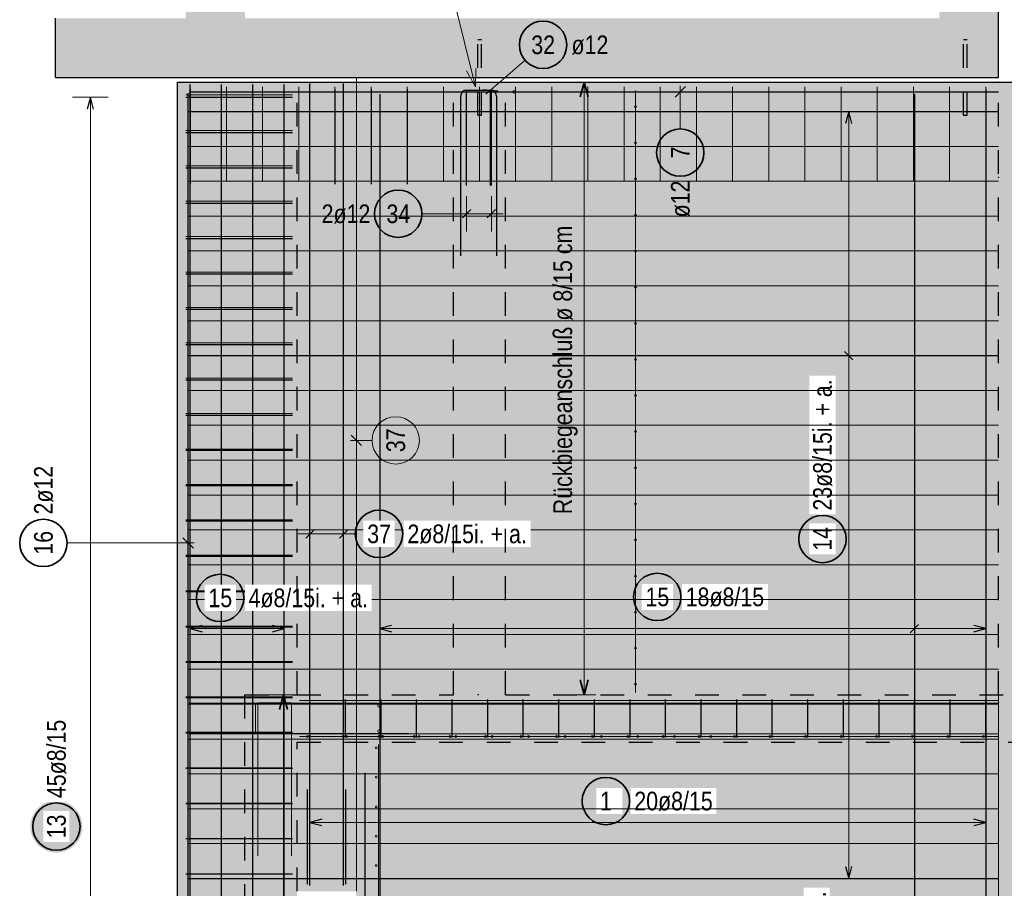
# Model space of a CAD drawing. Header units: millimetres. Extents: x -10.2 to 30.7, y 0 to 21.
# Tile 32 of 40: x 9.1 to 13.2, y 15.3 to 19. Entities that reach past the tile are written whole.
import ezdxf

# ---------------------------------------------------------------- set-up
doc = ezdxf.new("R2010")
doc.units = ezdxf.units.MM
doc.linetypes.add('DOT', pattern=[0.25, 0, -0.25])
doc.linetypes.add('HIDDEN', pattern=[0.375, 0.25, -0.125])
doc.layers.add('nplo Bewehrung', color=7, linetype='Continuous', lineweight=20)
doc.styles.add('Arial Narrow', font='ARIALN.TTF')
doc.linetypes.add('STRAKON_Linetype_13', pattern='A,15,[130,ltypeshp.shx,S=1.875,R=-30,X=0,Y=0],-1.875,[130,ltypeshp.shx,S=1.875,R=-30,X=0,Y=0]', length=16.875)

msp = doc.modelspace()

# ---------------------------------------------------------------- hatches: boundary and pattern name
at = {"lineweight": 13, "true_color": 0xd7ffd7}
for points in [[(10.0274, 18.7273), (10.0274, 19.3797), (9.7774, 19.3797), (9.7774, 18.7273)], [(12.9574, 18.7274), (13.2074, 18.7274), (13.2074, 19.3797), (12.9574, 19.3797)], [(9.2274, 18.7273), (9.7774, 18.7273), (9.7774, 18.9773), (9.2274, 18.9773)], [(10.0274, 18.7273), (12.9574, 18.7273), (12.9574, 18.9773), (10.0274, 18.9773)], [(9.7424, 12.0207), (10.2474, 12.0207), (10.2474, 18.7073), (9.7424, 18.7073)], [(10.2474, 16.1207), (13.2074, 16.1207), (13.2074, 18.7073), (10.2474, 18.7073)], [(10.2474, 16.1207), (13.2074, 16.1207), (13.2074, 18.7073), (10.2474, 18.7073)], [(13.5888, 18.3057), (13.5888, 18.7073), (13.2074, 18.7073), (13.2074, 18.3057)], [(13.5888, 16.1207), (13.5888, 18.3057), (13.2074, 18.3057), (13.2074, 16.1207)], [(10.2474, 12.2707), (13.5888, 12.2707), (13.5888, 16.1207), (10.2474, 16.1207), (10.2474, 15.2907), (10.4974, 15.2907), (10.4974, 14.5207), (10.2474, 14.5207), (10.2474, 13.6657), (10.4974, 13.6657), (10.4974, 12.8957), (10.2474, 12.8957)]]:
    msp.add_hatch(color=254, dxfattribs=at).paths.add_polyline_path(points)
at = {"lineweight": 25, "true_color": 0xffffff}
for points in [[(10.7029, 16.8), (10.7029, 16.8038), (10.7027, 16.8077), (10.7023, 16.8115), (10.7019, 16.8153), (10.7013, 16.8191), (10.7005, 16.8229), (10.6997, 16.8266), (10.6987, 16.8303), (10.6976, 16.834), (10.6963, 16.8376), (10.6949, 16.8412), (10.6934, 16.8447), (10.6918, 16.8482), (10.6901, 16.8516), (10.6882, 16.855), (10.6862, 16.8583), (10.6841, 16.8615), (10.6819, 16.8647), (10.6796, 16.8677), (10.6772, 16.8707), (10.6747, 16.8736), (10.6721, 16.8764), (10.6694, 16.8791), (10.6665, 16.8817), (10.6636, 16.8843), (10.6607, 16.8867), (10.6576, 16.889), (10.6545, 16.8912), (10.6512, 16.8933), (10.6479, 16.8953), (10.6446, 16.8971), (10.6412, 16.8989), (10.6377, 16.9005), (10.6342, 16.902), (10.6306, 16.9034), (10.6269, 16.9046), (10.6233, 16.9057), (10.6196, 16.9067), (10.6158, 16.9076), (10.612, 16.9083), (10.6083, 16.9089), (10.6044, 16.9094), (10.6006, 16.9097), (10.5968, 16.9099), (10.5929, 16.91), (10.5891, 16.9099), (10.5853, 16.9097), (10.5814, 16.9094), (10.5776, 16.9089), (10.5738, 16.9083), (10.5701, 16.9076), (10.5663, 16.9067), (10.5626, 16.9057), (10.559, 16.9046), (10.5553, 16.9034), (10.5517, 16.902), (10.5482, 16.9005), (10.5447, 16.8989), (10.5413, 16.8971), (10.5379, 16.8953), (10.5347, 16.8933), (10.5314, 16.8912), (10.5283, 16.889), (10.5252, 16.8867), (10.5222, 16.8843), (10.5193, 16.8817), (10.5165, 16.8791), (10.5138, 16.8764), (10.5112, 16.8736), (10.5087, 16.8707), (10.5063, 16.8677), (10.504, 16.8647), (10.5017, 16.8615), (10.4997, 16.8583), (10.4977, 16.855), (10.4958, 16.8516), (10.4941, 16.8482), (10.4925, 16.8447), (10.491, 16.8412), (10.4896, 16.8376), (10.4883, 16.834), (10.4872, 16.8303), (10.4862, 16.8266), (10.4853, 16.8229), (10.4846, 16.8191), (10.484, 16.8153), (10.4835, 16.8115), (10.4832, 16.8077), (10.483, 16.8038), (10.4829, 16.8), (10.483, 16.7962), (10.4832, 16.7923), (10.4835, 16.7885), (10.484, 16.7847), (10.4846, 16.7809), (10.4853, 16.7771), (10.4862, 16.7734), (10.4872, 16.7697), (10.4883, 16.766), (10.4896, 16.7624), (10.491, 16.7588), (10.4925, 16.7553), (10.4941, 16.7518), (10.4958, 16.7484), (10.4977, 16.745), (10.4997, 16.7417), (10.5017, 16.7385), (10.504, 16.7353), (10.5063, 16.7323), (10.5087, 16.7293), (10.5112, 16.7264), (10.5138, 16.7236), (10.5165, 16.7209), (10.5193, 16.7183), (10.5222, 16.7157), (10.5252, 16.7133), (10.5283, 16.711), (10.5314, 16.7088), (10.5347, 16.7067), (10.5379, 16.7047), (10.5413, 16.7029), (10.5447, 16.7011), (10.5482, 16.6995), (10.5517, 16.698), (10.5553, 16.6966), (10.559, 16.6954), (10.5626, 16.6943), (10.5663, 16.6933), (10.5701, 16.6924), (10.5738, 16.6917), (10.5776, 16.6911), (10.5814, 16.6906), (10.5853, 16.6903), (10.5891, 16.6901), (10.5929, 16.69), (10.5968, 16.6901), (10.6006, 16.6903), (10.6044, 16.6906), (10.6083, 16.6911), (10.612, 16.6917), (10.6158, 16.6924), (10.6196, 16.6933), (10.6233, 16.6943), (10.6269, 16.6954), (10.6306, 16.6966), (10.6342, 16.698), (10.6377, 16.6995), (10.6412, 16.7011), (10.6446, 16.7029), (10.6479, 16.7047), (10.6512, 16.7067), (10.6545, 16.7088), (10.6576, 16.711), (10.6607, 16.7133), (10.6636, 16.7157), (10.6665, 16.7183), (10.6694, 16.7209), (10.6721, 16.7236), (10.6747, 16.7264), (10.6772, 16.7293), (10.6796, 16.7323), (10.6819, 16.7353), (10.6841, 16.7385), (10.6862, 16.7417), (10.6882, 16.745), (10.6901, 16.7484), (10.6918, 16.7518), (10.6934, 16.7553), (10.6949, 16.7588), (10.6963, 16.7624), (10.6976, 16.766), (10.6987, 16.7697), (10.6997, 16.7734), (10.7005, 16.7771), (10.7013, 16.7809), (10.7019, 16.7847), (10.7023, 16.7885), (10.7027, 16.7923)], [(12.5745, 16.7782), (12.5744, 16.7821), (12.5742, 16.7859), (12.5739, 16.7897), (12.5734, 16.7935), (12.5728, 16.7973), (12.5721, 16.8011), (12.5712, 16.8048), (12.5702, 16.8086), (12.5691, 16.8122), (12.5678, 16.8159), (12.5664, 16.8194), (12.5649, 16.823), (12.5633, 16.8265), (12.5616, 16.8299), (12.5597, 16.8332), (12.5577, 16.8365), (12.5557, 16.8397), (12.5535, 16.8429), (12.5511, 16.846), (12.5487, 16.8489), (12.5462, 16.8518), (12.5436, 16.8546), (12.5409, 16.8574), (12.5381, 16.86), (12.5352, 16.8625), (12.5322, 16.8649), (12.5291, 16.8672), (12.526, 16.8694), (12.5228, 16.8715), (12.5195, 16.8735), (12.5161, 16.8754), (12.5127, 16.8771), (12.5092, 16.8787), (12.5057, 16.8802), (12.5021, 16.8816), (12.4985, 16.8828), (12.4948, 16.884), (12.4911, 16.885), (12.4873, 16.8858), (12.4836, 16.8866), (12.4798, 16.8872), (12.476, 16.8876), (12.4721, 16.888), (12.4683, 16.8882), (12.4645, 16.8882), (12.4606, 16.8882), (12.4568, 16.888), (12.453, 16.8876), (12.4492, 16.8872), (12.4454, 16.8866), (12.4416, 16.8858), (12.4378, 16.885), (12.4341, 16.884), (12.4305, 16.8828), (12.4268, 16.8816), (12.4233, 16.8802), (12.4197, 16.8787), (12.4162, 16.8771), (12.4128, 16.8754), (12.4095, 16.8735), (12.4062, 16.8715), (12.4029, 16.8694), (12.3998, 16.8672), (12.3967, 16.8649), (12.3938, 16.8625), (12.3909, 16.86), (12.388, 16.8574), (12.3853, 16.8546), (12.3827, 16.8518), (12.3802, 16.8489), (12.3778, 16.846), (12.3755, 16.8429), (12.3733, 16.8397), (12.3712, 16.8365), (12.3692, 16.8332), (12.3673, 16.8299), (12.3656, 16.8265), (12.364, 16.823), (12.3625, 16.8194), (12.3611, 16.8159), (12.3598, 16.8122), (12.3587, 16.8086), (12.3577, 16.8048), (12.3569, 16.8011), (12.3561, 16.7973), (12.3555, 16.7935), (12.3551, 16.7897), (12.3547, 16.7859), (12.3545, 16.7821), (12.3545, 16.7782), (12.3545, 16.7744), (12.3547, 16.7706), (12.3551, 16.7667), (12.3555, 16.7629), (12.3561, 16.7591), (12.3569, 16.7554), (12.3577, 16.7516), (12.3587, 16.7479), (12.3598, 16.7442), (12.3611, 16.7406), (12.3625, 16.737), (12.364, 16.7335), (12.3656, 16.73), (12.3673, 16.7266), (12.3692, 16.7232), (12.3712, 16.7199), (12.3733, 16.7167), (12.3755, 16.7136), (12.3778, 16.7105), (12.3802, 16.7075), (12.3827, 16.7046), (12.3853, 16.7018), (12.388, 16.6991), (12.3909, 16.6965), (12.3938, 16.694), (12.3967, 16.6916), (12.3998, 16.6892), (12.4029, 16.687), (12.4062, 16.6849), (12.4095, 16.683), (12.4128, 16.6811), (12.4162, 16.6794), (12.4197, 16.6777), (12.4233, 16.6762), (12.4268, 16.6749), (12.4305, 16.6736), (12.4341, 16.6725), (12.4378, 16.6715), (12.4416, 16.6706), (12.4454, 16.6699), (12.4492, 16.6693), (12.453, 16.6688), (12.4568, 16.6685), (12.4606, 16.6683), (12.4645, 16.6682), (12.4683, 16.6683), (12.4721, 16.6685), (12.476, 16.6688), (12.4798, 16.6693), (12.4836, 16.6699), (12.4873, 16.6706), (12.4911, 16.6715), (12.4948, 16.6725), (12.4985, 16.6736), (12.5021, 16.6749), (12.5057, 16.6762), (12.5092, 16.6777), (12.5127, 16.6794), (12.5161, 16.6811), (12.5195, 16.683), (12.5228, 16.6849), (12.526, 16.687), (12.5291, 16.6892), (12.5322, 16.6916), (12.5352, 16.694), (12.5381, 16.6965), (12.5409, 16.6991), (12.5436, 16.7018), (12.5462, 16.7046), (12.5487, 16.7075), (12.5511, 16.7105), (12.5535, 16.7136), (12.5557, 16.7167), (12.5577, 16.7199), (12.5597, 16.7232), (12.5616, 16.7266), (12.5633, 16.73), (12.5649, 16.7335), (12.5664, 16.737), (12.5678, 16.7406), (12.5691, 16.7442), (12.5702, 16.7479), (12.5712, 16.7516), (12.5721, 16.7554), (12.5728, 16.7591), (12.5734, 16.7629), (12.5739, 16.7667), (12.5742, 16.7706)], [(10.0326, 16.5297), (10.0325, 16.5335), (10.0323, 16.5374), (10.032, 16.5412), (10.0315, 16.545), (10.0309, 16.5488), (10.0302, 16.5526), (10.0293, 16.5563), (10.0283, 16.56), (10.0272, 16.5637), (10.026, 16.5673), (10.0246, 16.5709), (10.0231, 16.5744), (10.0215, 16.5779), (10.0197, 16.5813), (10.0179, 16.5847), (10.0159, 16.588), (10.0138, 16.5912), (10.0116, 16.5944), (10.0093, 16.5974), (10.0069, 16.6004), (10.0044, 16.6033), (10.0017, 16.6061), (9.999, 16.6088), (9.9962, 16.6115), (9.9933, 16.614), (9.9903, 16.6164), (9.9873, 16.6187), (9.9841, 16.6209), (9.9809, 16.623), (9.9776, 16.625), (9.9742, 16.6268), (9.9708, 16.6286), (9.9673, 16.6302), (9.9638, 16.6317), (9.9602, 16.6331), (9.9566, 16.6343), (9.9529, 16.6354), (9.9492, 16.6364), (9.9455, 16.6373), (9.9417, 16.638), (9.9379, 16.6386), (9.9341, 16.6391), (9.9303, 16.6394), (9.9264, 16.6396), (9.9226, 16.6397), (9.9188, 16.6396), (9.9149, 16.6394), (9.9111, 16.6391), (9.9073, 16.6386), (9.9035, 16.638), (9.8997, 16.6373), (9.896, 16.6364), (9.8923, 16.6354), (9.8886, 16.6343), (9.885, 16.6331), (9.8814, 16.6317), (9.8779, 16.6302), (9.8744, 16.6286), (9.871, 16.6268), (9.8676, 16.625), (9.8643, 16.623), (9.8611, 16.6209), (9.858, 16.6187), (9.8549, 16.6164), (9.8519, 16.614), (9.849, 16.6115), (9.8462, 16.6088), (9.8435, 16.6061), (9.8409, 16.6033), (9.8383, 16.6004), (9.8359, 16.5974), (9.8336, 16.5944), (9.8314, 16.5912), (9.8293, 16.588), (9.8273, 16.5847), (9.8255, 16.5813), (9.8237, 16.5779), (9.8221, 16.5744), (9.8206, 16.5709), (9.8192, 16.5673), (9.818, 16.5637), (9.8169, 16.56), (9.8159, 16.5563), (9.815, 16.5526), (9.8143, 16.5488), (9.8137, 16.545), (9.8132, 16.5412), (9.8129, 16.5374), (9.8127, 16.5335), (9.8126, 16.5297), (9.8127, 16.5259), (9.8129, 16.522), (9.8132, 16.5182), (9.8137, 16.5144), (9.8143, 16.5106), (9.815, 16.5068), (9.8159, 16.5031), (9.8169, 16.4994), (9.818, 16.4957), (9.8192, 16.4921), (9.8206, 16.4885), (9.8221, 16.485), (9.8237, 16.4815), (9.8255, 16.4781), (9.8273, 16.4747), (9.8293, 16.4714), (9.8314, 16.4682), (9.8336, 16.4651), (9.8359, 16.462), (9.8383, 16.459), (9.8409, 16.4561), (9.8435, 16.4533), (9.8462, 16.4506), (9.849, 16.448), (9.8519, 16.4454), (9.8549, 16.443), (9.858, 16.4407), (9.8611, 16.4385), (9.8643, 16.4364), (9.8676, 16.4344), (9.871, 16.4326), (9.8744, 16.4308), (9.8779, 16.4292), (9.8814, 16.4277), (9.885, 16.4263), (9.8886, 16.4251), (9.8923, 16.424), (9.896, 16.423), (9.8997, 16.4221), (9.9035, 16.4214), (9.9073, 16.4208), (9.9111, 16.4203), (9.9149, 16.42), (9.9188, 16.4198), (9.9226, 16.4197), (9.9264, 16.4198), (9.9303, 16.42), (9.9341, 16.4203), (9.9379, 16.4208), (9.9417, 16.4214), (9.9455, 16.4221), (9.9492, 16.423), (9.9529, 16.424), (9.9566, 16.4251), (9.9602, 16.4263), (9.9638, 16.4277), (9.9673, 16.4292), (9.9708, 16.4308), (9.9742, 16.4326), (9.9776, 16.4344), (9.9809, 16.4364), (9.9841, 16.4385), (9.9873, 16.4407), (9.9903, 16.443), (9.9933, 16.4454), (9.9962, 16.448), (9.999, 16.4506), (10.0017, 16.4533), (10.0044, 16.4561), (10.0069, 16.459), (10.0093, 16.462), (10.0116, 16.4651), (10.0138, 16.4682), (10.0159, 16.4714), (10.0179, 16.4747), (10.0197, 16.4781), (10.0215, 16.4815), (10.0231, 16.485), (10.0246, 16.4885), (10.026, 16.4921), (10.0272, 16.4957), (10.0283, 16.4994), (10.0293, 16.5031), (10.0302, 16.5068), (10.0309, 16.5106), (10.0315, 16.5144), (10.032, 16.5182), (10.0323, 16.522)], [(11.8771, 16.5338), (11.877, 16.5376), (11.8768, 16.5415), (11.8765, 16.5453), (11.876, 16.5491), (11.8754, 16.5529), (11.8747, 16.5567), (11.8738, 16.5604), (11.8728, 16.5641), (11.8717, 16.5678), (11.8704, 16.5714), (11.8691, 16.575), (11.8676, 16.5785), (11.8659, 16.582), (11.8642, 16.5854), (11.8623, 16.5888), (11.8604, 16.5921), (11.8583, 16.5953), (11.8561, 16.5984), (11.8537, 16.6015), (11.8513, 16.6045), (11.8488, 16.6074), (11.8462, 16.6102), (11.8435, 16.6129), (11.8407, 16.6155), (11.8378, 16.6181), (11.8348, 16.6205), (11.8317, 16.6228), (11.8286, 16.625), (11.8254, 16.6271), (11.8221, 16.629), (11.8187, 16.6309), (11.8153, 16.6327), (11.8118, 16.6343), (11.8083, 16.6358), (11.8047, 16.6372), (11.8011, 16.6384), (11.7974, 16.6395), (11.7937, 16.6405), (11.7899, 16.6414), (11.7862, 16.6421), (11.7824, 16.6427), (11.7786, 16.6432), (11.7747, 16.6435), (11.7709, 16.6437), (11.7671, 16.6438), (11.7632, 16.6437), (11.7594, 16.6435), (11.7556, 16.6432), (11.7518, 16.6427), (11.748, 16.6421), (11.7442, 16.6414), (11.7405, 16.6405), (11.7367, 16.6395), (11.7331, 16.6384), (11.7294, 16.6372), (11.7259, 16.6358), (11.7223, 16.6343), (11.7188, 16.6327), (11.7154, 16.6309), (11.7121, 16.629), (11.7088, 16.6271), (11.7056, 16.625), (11.7024, 16.6228), (11.6993, 16.6205), (11.6964, 16.6181), (11.6935, 16.6155), (11.6907, 16.6129), (11.6879, 16.6102), (11.6853, 16.6074), (11.6828, 16.6045), (11.6804, 16.6015), (11.6781, 16.5984), (11.6759, 16.5953), (11.6738, 16.5921), (11.6718, 16.5888), (11.6699, 16.5854), (11.6682, 16.582), (11.6666, 16.5785), (11.6651, 16.575), (11.6637, 16.5714), (11.6624, 16.5678), (11.6613, 16.5641), (11.6603, 16.5604), (11.6595, 16.5567), (11.6587, 16.5529), (11.6581, 16.5491), (11.6577, 16.5453), (11.6573, 16.5415), (11.6571, 16.5376), (11.6571, 16.5338), (11.6571, 16.5299), (11.6573, 16.5261), (11.6577, 16.5223), (11.6581, 16.5185), (11.6587, 16.5147), (11.6595, 16.5109), (11.6603, 16.5072), (11.6613, 16.5035), (11.6624, 16.4998), (11.6637, 16.4962), (11.6651, 16.4926), (11.6666, 16.489), (11.6682, 16.4856), (11.6699, 16.4821), (11.6718, 16.4788), (11.6738, 16.4755), (11.6759, 16.4723), (11.6781, 16.4691), (11.6804, 16.4661), (11.6828, 16.4631), (11.6853, 16.4602), (11.6879, 16.4574), (11.6907, 16.4547), (11.6935, 16.452), (11.6964, 16.4495), (11.6993, 16.4471), (11.7024, 16.4448), (11.7056, 16.4426), (11.7088, 16.4405), (11.7121, 16.4385), (11.7154, 16.4367), (11.7188, 16.4349), (11.7223, 16.4333), (11.7259, 16.4318), (11.7294, 16.4304), (11.7331, 16.4292), (11.7367, 16.428), (11.7405, 16.4271), (11.7442, 16.4262), (11.748, 16.4255), (11.7518, 16.4249), (11.7556, 16.4244), (11.7594, 16.4241), (11.7632, 16.4239), (11.7671, 16.4238), (11.7709, 16.4239), (11.7747, 16.4241), (11.7786, 16.4244), (11.7824, 16.4249), (11.7862, 16.4255), (11.7899, 16.4262), (11.7937, 16.4271), (11.7974, 16.428), (11.8011, 16.4292), (11.8047, 16.4304), (11.8083, 16.4318), (11.8118, 16.4333), (11.8153, 16.4349), (11.8187, 16.4367), (11.8221, 16.4385), (11.8254, 16.4405), (11.8286, 16.4426), (11.8317, 16.4448), (11.8348, 16.4471), (11.8378, 16.4495), (11.8407, 16.452), (11.8435, 16.4547), (11.8462, 16.4574), (11.8488, 16.4602), (11.8513, 16.4631), (11.8537, 16.4661), (11.8561, 16.4691), (11.8583, 16.4723), (11.8604, 16.4755), (11.8623, 16.4788), (11.8642, 16.4821), (11.8659, 16.4856), (11.8676, 16.489), (11.8691, 16.4926), (11.8704, 16.4962), (11.8717, 16.4998), (11.8728, 16.5035), (11.8738, 16.5072), (11.8747, 16.5109), (11.8754, 16.5147), (11.876, 16.5185), (11.8765, 16.5223), (11.8768, 16.5261)], [(11.6603, 15.6717), (11.6603, 15.6756), (11.6601, 15.6794), (11.6597, 15.6832), (11.6593, 15.687), (11.6586, 15.6908), (11.6579, 15.6946), (11.6571, 15.6983), (11.6561, 15.702), (11.6549, 15.7057), (11.6537, 15.7093), (11.6523, 15.7129), (11.6508, 15.7165), (11.6492, 15.7199), (11.6474, 15.7234), (11.6456, 15.7267), (11.6436, 15.73), (11.6415, 15.7332), (11.6393, 15.7364), (11.637, 15.7394), (11.6346, 15.7424), (11.6321, 15.7453), (11.6294, 15.7481), (11.6267, 15.7509), (11.6239, 15.7535), (11.621, 15.756), (11.618, 15.7584), (11.615, 15.7607), (11.6118, 15.7629), (11.6086, 15.765), (11.6053, 15.767), (11.602, 15.7688), (11.5985, 15.7706), (11.5951, 15.7722), (11.5915, 15.7737), (11.5879, 15.7751), (11.5843, 15.7763), (11.5806, 15.7775), (11.5769, 15.7785), (11.5732, 15.7793), (11.5694, 15.7801), (11.5656, 15.7807), (11.5618, 15.7811), (11.558, 15.7815), (11.5542, 15.7817), (11.5503, 15.7817), (11.5465, 15.7817), (11.5426, 15.7815), (11.5388, 15.7811), (11.535, 15.7807), (11.5312, 15.7801), (11.5275, 15.7793), (11.5237, 15.7785), (11.52, 15.7775), (11.5163, 15.7763), (11.5127, 15.7751), (11.5091, 15.7737), (11.5056, 15.7722), (11.5021, 15.7706), (11.4987, 15.7688), (11.4953, 15.767), (11.492, 15.765), (11.4888, 15.7629), (11.4857, 15.7607), (11.4826, 15.7584), (11.4796, 15.756), (11.4767, 15.7535), (11.4739, 15.7509), (11.4712, 15.7481), (11.4686, 15.7453), (11.4661, 15.7424), (11.4636, 15.7394), (11.4613, 15.7364), (11.4591, 15.7332), (11.457, 15.73), (11.4551, 15.7267), (11.4532, 15.7234), (11.4515, 15.7199), (11.4498, 15.7165), (11.4483, 15.7129), (11.447, 15.7093), (11.4457, 15.7057), (11.4446, 15.702), (11.4436, 15.6983), (11.4427, 15.6946), (11.442, 15.6908), (11.4414, 15.687), (11.4409, 15.6832), (11.4406, 15.6794), (11.4404, 15.6756), (11.4403, 15.6717), (11.4404, 15.6679), (11.4406, 15.6641), (11.4409, 15.6602), (11.4414, 15.6564), (11.442, 15.6526), (11.4427, 15.6489), (11.4436, 15.6451), (11.4446, 15.6414), (11.4457, 15.6377), (11.447, 15.6341), (11.4483, 15.6305), (11.4498, 15.627), (11.4515, 15.6235), (11.4532, 15.6201), (11.4551, 15.6167), (11.457, 15.6134), (11.4591, 15.6102), (11.4613, 15.6071), (11.4636, 15.604), (11.4661, 15.601), (11.4686, 15.5981), (11.4712, 15.5953), (11.4739, 15.5926), (11.4767, 15.59), (11.4796, 15.5875), (11.4826, 15.585), (11.4857, 15.5827), (11.4888, 15.5805), (11.492, 15.5784), (11.4953, 15.5765), (11.4987, 15.5746), (11.5021, 15.5729), (11.5056, 15.5712), (11.5091, 15.5697), (11.5127, 15.5684), (11.5163, 15.5671), (11.52, 15.566), (11.5237, 15.565), (11.5275, 15.5641), (11.5312, 15.5634), (11.535, 15.5628), (11.5388, 15.5623), (11.5426, 15.562), (11.5465, 15.5618), (11.5503, 15.5617), (11.5542, 15.5618), (11.558, 15.562), (11.5618, 15.5623), (11.5656, 15.5628), (11.5694, 15.5634), (11.5732, 15.5641), (11.5769, 15.565), (11.5806, 15.566), (11.5843, 15.5671), (11.5879, 15.5684), (11.5915, 15.5697), (11.5951, 15.5712), (11.5985, 15.5729), (11.602, 15.5746), (11.6053, 15.5765), (11.6086, 15.5784), (11.6118, 15.5805), (11.615, 15.5827), (11.618, 15.585), (11.621, 15.5875), (11.6239, 15.59), (11.6267, 15.5926), (11.6294, 15.5953), (11.6321, 15.5981), (11.6346, 15.601), (11.637, 15.604), (11.6393, 15.6071), (11.6415, 15.6102), (11.6436, 15.6134), (11.6456, 15.6167), (11.6474, 15.6201), (11.6492, 15.6235), (11.6508, 15.627), (11.6523, 15.6305), (11.6537, 15.6341), (11.6549, 15.6377), (11.6561, 15.6414), (11.6571, 15.6451), (11.6579, 15.6489), (11.6586, 15.6526), (11.6593, 15.6564), (11.6597, 15.6602), (11.6601, 15.6641)], [(9.3416, 15.564), (9.3415, 15.5678), (9.3413, 15.5716), (9.341, 15.5755), (9.3405, 15.5793), (9.3399, 15.5831), (9.3392, 15.5868), (9.3383, 15.5906), (9.3373, 15.5943), (9.3362, 15.598), (9.3349, 15.6016), (9.3336, 15.6052), (9.3321, 15.6087), (9.3304, 15.6122), (9.3287, 15.6156), (9.3268, 15.619), (9.3248, 15.6223), (9.3228, 15.6255), (9.3206, 15.6286), (9.3182, 15.6317), (9.3158, 15.6347), (9.3133, 15.6376), (9.3107, 15.6404), (9.308, 15.6431), (9.3052, 15.6457), (9.3023, 15.6482), (9.2993, 15.6506), (9.2962, 15.653), (9.2931, 15.6552), (9.2899, 15.6572), (9.2866, 15.6592), (9.2832, 15.6611), (9.2798, 15.6628), (9.2763, 15.6645), (9.2728, 15.666), (9.2692, 15.6673), (9.2656, 15.6686), (9.2619, 15.6697), (9.2582, 15.6707), (9.2544, 15.6716), (9.2507, 15.6723), (9.2469, 15.6729), (9.2431, 15.6734), (9.2392, 15.6737), (9.2354, 15.6739), (9.2316, 15.674), (9.2277, 15.6739), (9.2239, 15.6737), (9.2201, 15.6734), (9.2163, 15.6729), (9.2125, 15.6723), (9.2087, 15.6716), (9.205, 15.6707), (9.2012, 15.6697), (9.1976, 15.6686), (9.1939, 15.6673), (9.1904, 15.666), (9.1868, 15.6645), (9.1833, 15.6628), (9.1799, 15.6611), (9.1766, 15.6592), (9.1733, 15.6572), (9.1701, 15.6552), (9.1669, 15.653), (9.1638, 15.6506), (9.1609, 15.6482), (9.158, 15.6457), (9.1551, 15.6431), (9.1524, 15.6404), (9.1498, 15.6376), (9.1473, 15.6347), (9.1449, 15.6317), (9.1426, 15.6286), (9.1404, 15.6255), (9.1383, 15.6223), (9.1363, 15.619), (9.1344, 15.6156), (9.1327, 15.6122), (9.1311, 15.6087), (9.1296, 15.6052), (9.1282, 15.6016), (9.1269, 15.598), (9.1258, 15.5943), (9.1248, 15.5906), (9.124, 15.5868), (9.1232, 15.5831), (9.1226, 15.5793), (9.1222, 15.5755), (9.1218, 15.5716), (9.1216, 15.5678), (9.1216, 15.564), (9.1216, 15.5601), (9.1218, 15.5563), (9.1222, 15.5525), (9.1226, 15.5487), (9.1232, 15.5449), (9.124, 15.5411), (9.1248, 15.5373), (9.1258, 15.5336), (9.1269, 15.53), (9.1282, 15.5263), (9.1296, 15.5228), (9.1311, 15.5192), (9.1327, 15.5157), (9.1344, 15.5123), (9.1363, 15.509), (9.1383, 15.5057), (9.1404, 15.5024), (9.1426, 15.4993), (9.1449, 15.4962), (9.1473, 15.4933), (9.1498, 15.4904), (9.1524, 15.4875), (9.1551, 15.4848), (9.158, 15.4822), (9.1609, 15.4797), (9.1638, 15.4773), (9.1669, 15.475), (9.1701, 15.4728), (9.1733, 15.4707), (9.1766, 15.4687), (9.1799, 15.4668), (9.1833, 15.4651), (9.1868, 15.4635), (9.1904, 15.462), (9.1939, 15.4606), (9.1976, 15.4593), (9.2012, 15.4582), (9.205, 15.4572), (9.2087, 15.4564), (9.2125, 15.4556), (9.2163, 15.455), (9.2201, 15.4546), (9.2239, 15.4542), (9.2277, 15.454), (9.2316, 15.454), (9.2354, 15.454), (9.2392, 15.4542), (9.2431, 15.4546), (9.2469, 15.455), (9.2507, 15.4556), (9.2544, 15.4564), (9.2582, 15.4572), (9.2619, 15.4582), (9.2656, 15.4593), (9.2692, 15.4606), (9.2728, 15.462), (9.2763, 15.4635), (9.2798, 15.4651), (9.2832, 15.4668), (9.2866, 15.4687), (9.2899, 15.4707), (9.2931, 15.4728), (9.2962, 15.475), (9.2993, 15.4773), (9.3023, 15.4797), (9.3052, 15.4822), (9.308, 15.4848), (9.3107, 15.4875), (9.3133, 15.4904), (9.3158, 15.4933), (9.3182, 15.4962), (9.3206, 15.4993), (9.3228, 15.5024), (9.3248, 15.5057), (9.3268, 15.509), (9.3287, 15.5123), (9.3304, 15.5157), (9.3321, 15.5192), (9.3336, 15.5228), (9.3349, 15.5263), (9.3362, 15.53), (9.3373, 15.5336), (9.3383, 15.5373), (9.3392, 15.5411), (9.3399, 15.5449), (9.3405, 15.5487), (9.341, 15.5525), (9.3413, 15.5563)]]:
    msp.add_hatch(color=7, dxfattribs=at).paths.add_polyline_path(points)

# ---------------------------------------------------------------- linework, layer by layer
at = {"color": 5, "linetype": 'Continuous', "lineweight": 18}
for p, q in [((10.788, 19.5467), (10.9995, 18.6871)), ((11.2096, 18.7997), (11.0444, 18.6572)), ((10.9995, 18.6871), (10.9621, 18.7551)), ((11.0011, 18.7647), (10.9995, 18.6871)), ((11.8644, 18.5099), (11.8644, 18.6913)), ((9.45, 18.6433), (9.3, 18.6433)), ((9.375, 18.6433), (9.375, 12.0847)), ((12.65, 18.5833), (12.5, 18.5833)), ((12.575, 15.3447), (12.575, 18.5833)), ((10.9625, 18.0766), (10.9625, 18.2266)), ((11.0674, 18.0766), (11.0674, 18.2266)), ((10.774, 18.1516), (10.9125, 18.1516)), ((11.1174, 18.1516), (10.9125, 18.1516)), ((12.5, 17.5529), (12.65, 17.5529)), ((10.3014, 16.875), (10.3014, 16.725)), ((10.4434, 16.875), (10.4434, 16.725)), ((10.2514, 16.8), (10.4934, 16.8)), ((10.4929, 16.8), (10.4934, 16.8)), ((9.2767, 16.7616), (9.8124, 16.7616)), ((9.7964, 16.475), (9.7964, 16.325)), ((10.1934, 16.325), (10.1934, 16.475)), ((10.5964, 16.475), (10.5964, 16.325)), ((12.8526, 16.325), (12.8526, 16.475)), ((13.1534, 16.325), (13.1534, 16.475)), ((9.7964, 16.4), (10.1934, 16.4)), ((13.1534, 16.4), (10.5964, 16.4)), ((10.3014, 15.6568), (10.3014, 15.5068)), ((13.1534, 15.5068), (13.1534, 15.6568)), ((13.1534, 15.5818), (10.3014, 15.5818)), ((12.5, 15.3447), (12.65, 15.3447))]:
    msp.add_line(p, q, dxfattribs=at)
at = {"color": 3, "linetype": 'Continuous', "lineweight": 25}
for p, q in [((13.2074, 18.7274), (13.2074, 19.3797)), ((9.2274, 18.7273), (9.2274, 18.9773)), ((9.2274, 18.7273), (9.7774, 18.7273)), ((9.7424, 12.0207), (9.7424, 18.7073)), ((9.7424, 18.7073), (10.2474, 18.7073)), ((9.7774, 18.7273), (10.0274, 18.7273)), ((10.0274, 18.7273), (12.9574, 18.7273)), ((10.2474, 18.7073), (13.2074, 18.7073)), ((12.9574, 18.7273), (12.9574, 18.7274)), ((12.9574, 18.7274), (13.2074, 18.7274)), ((13.2074, 18.7073), (13.5888, 18.7073)), ((9.7874, 12.0607), (9.7874, 18.6607)), ((9.7924, 18.6663), (13.2074, 18.6663)), ((9.7964, 12.3173), (9.7964, 18.6973)), ((9.7964, 18.6773), (9.7964, 18.2773)), ((9.9287, 12.3173), (9.9287, 18.6973)), ((10.0611, 12.3173), (10.0611, 18.6973)), ((10.1934, 12.3173), (10.1934, 18.6973)), ((10.4068, 18.6773), (10.4068, 18.2773)), ((10.5594, 18.6773), (10.5594, 18.2773)), ((10.5964, 18.6573), (10.5964, 12.2773)), ((10.712, 18.6773), (10.712, 18.2773)), ((10.9624, 18.6735), (11.0644, 18.6735)), ((10.9625, 18.2714), (10.9625, 18.6714)), ((11.0322, 18.6758), (11.0945, 18.6712)), ((11.0674, 18.2714), (11.0674, 18.6714)), ((11.8865, 18.6884), (11.8423, 18.6442)), ((12.8526, 18.6573), (12.8526, 12.2773)), ((13.1534, 18.6773), (13.1534, 18.2773)), ((13.1534, 18.6573), (13.1534, 12.2773)), ((9.375, 18.6433), (9.3616, 18.5933)), ((9.3884, 18.5933), (9.375, 18.6433)), ((9.7774, 18.6433), (10.2274, 18.6433)), ((10.9384, 17.9735), (10.9384, 18.6495)), ((11.0884, 18.6495), (11.0884, 17.9735)), ((9.7874, 18.5833), (13.2074, 18.5833)), ((12.575, 18.5833), (12.5616, 18.5333)), ((12.5884, 18.5333), (12.575, 18.5833)), ((9.7774, 18.4943), (10.2274, 18.4943)), ((9.7774, 18.3452), (10.2274, 18.3452)), ((9.7774, 18.1961), (10.2274, 18.1961)), ((10.9448, 18.1339), (10.9802, 18.1693)), ((11.0497, 18.1339), (11.0851, 18.1693)), ((9.7774, 18.0471), (10.2274, 18.0471)), ((9.7774, 17.898), (10.2274, 17.898)), ((9.7774, 17.749), (10.2274, 17.749)), ((9.7774, 17.5999), (10.2274, 17.5999)), ((9.7874, 17.5529), (13.2074, 17.5529)), ((12.5573, 17.5705), (12.5927, 17.5352)), ((9.7774, 17.4508), (10.2274, 17.4508)), ((9.7774, 17.3018), (10.2274, 17.3018)), ((9.7774, 17.1527), (10.2274, 17.1527)), ((9.7774, 17.0037), (10.2274, 17.0037)), ((9.7774, 16.8546), (10.2274, 16.8546)), ((10.3191, 16.8177), (10.2837, 16.7823)), ((10.4611, 16.8177), (10.4257, 16.7823)), ((9.8095, 16.7395), (9.7653, 16.7837)), ((9.7774, 16.7056), (10.2274, 16.7056)), ((9.7774, 16.5565), (10.2274, 16.5565)), ((9.8464, 16.4134), (9.7964, 16.4)), ((10.1934, 16.4), (10.1434, 16.4134)), ((10.6464, 16.4134), (10.5964, 16.4)), ((12.8349, 16.3823), (12.8703, 16.4177)), ((13.1534, 16.4), (13.1034, 16.4134)), ((9.7774, 16.4074), (10.2274, 16.4074)), ((9.7964, 16.4), (9.8464, 16.3866)), ((10.1434, 16.3866), (10.1934, 16.4)), ((10.5964, 16.4), (10.6464, 16.3866)), ((13.1034, 16.3866), (13.1534, 16.4)), ((9.7774, 16.2584), (10.2274, 16.2584)), ((9.7774, 16.1093), (10.2274, 16.1093)), ((9.7774, 15.9603), (10.2274, 15.9603)), ((9.7774, 15.8112), (10.2274, 15.8112)), ((10.5339, 12.3907), (10.5339, 15.7907)), ((10.2914, 15.3207), (10.2914, 15.7207)), ((10.4534, 15.3207), (10.4534, 15.7207)), ((9.7774, 15.6621), (10.2274, 15.6621)), ((10.3514, 15.5952), (10.3014, 15.5818)), ((10.3014, 15.5818), (10.3514, 15.5684)), ((13.1534, 15.5818), (13.1034, 15.5952)), ((13.1034, 15.5684), (13.1534, 15.5818)), ((9.7774, 15.5131), (10.2274, 15.5131)), ((12.5616, 15.3947), (12.575, 15.3447)), ((12.575, 15.3447), (12.5884, 15.3947)), ((9.7774, 15.364), (10.2274, 15.364)), ((9.7874, 15.3447), (13.2074, 15.3447))]:
    msp.add_line(p, q, dxfattribs=at)
at = {"color": 3, "linetype": 'DOT', "lineweight": 25, "ltscale": 0.25}
for p, q in [((11.0094, 18.5673), (11.0094, 18.8873)), ((11.0094, 18.8873), (11.01, 18.8873)), ((11.01, 18.8873), (11.0117, 18.8873)), ((11.0117, 18.8873), (11.0143, 18.8873)), ((11.0143, 18.8873), (11.0174, 18.8873)), ((11.0174, 18.8873), (11.0205, 18.8873)), ((11.0205, 18.8873), (11.0231, 18.8873)), ((11.0231, 18.8873), (11.0248, 18.8873)), ((11.0248, 18.8873), (11.0254, 18.8873)), ((11.0254, 18.5673), (11.0254, 18.8873)), ((13.0594, 18.5673), (13.0594, 18.8873)), ((13.0594, 18.8873), (13.06, 18.8873)), ((13.06, 18.8873), (13.0617, 18.8873)), ((13.0617, 18.8873), (13.0643, 18.8873)), ((13.0643, 18.8873), (13.0674, 18.8873)), ((13.0674, 18.8873), (13.0705, 18.8873)), ((13.0705, 18.8873), (13.0731, 18.8873)), ((13.0731, 18.8873), (13.0748, 18.8873)), ((13.0748, 18.8873), (13.0754, 18.8873)), ((13.0754, 18.5673), (13.0754, 18.8873)), ((13.2074, 16.1207), (13.2074, 18.7073)), ((11.0094, 18.5673), (11.01, 18.5673)), ((11.01, 18.5673), (11.0117, 18.5673)), ((11.0117, 18.5673), (11.0143, 18.5673)), ((11.0143, 18.5673), (11.0174, 18.5673)), ((11.0174, 18.5673), (11.0205, 18.5673)), ((11.0205, 18.5673), (11.0231, 18.5673)), ((11.0231, 18.5673), (11.0248, 18.5673)), ((11.0248, 18.5673), (11.0254, 18.5673)), ((13.0594, 18.5673), (13.06, 18.5673)), ((13.06, 18.5673), (13.0617, 18.5673)), ((13.0617, 18.5673), (13.0643, 18.5673)), ((13.0643, 18.5673), (13.0674, 18.5673)), ((13.0674, 18.5673), (13.0705, 18.5673)), ((13.0705, 18.5673), (13.0731, 18.5673)), ((13.0731, 18.5673), (13.0748, 18.5673)), ((13.0748, 18.5673), (13.0754, 18.5673)), ((10.0274, 12.0207), (10.0274, 16.1207)), ((10.0274, 16.1207), (10.2474, 16.1207)), ((10.2474, 16.1207), (10.9074, 16.1207)), ((11.1274, 16.1207), (13.5888, 16.1207)), ((10.2474, 15.2907), (10.2474, 15.9207)), ((10.2474, 15.9207), (13.5888, 15.9207))]:
    msp.add_line(p, q, dxfattribs=at)
at = {"color": 9, "linetype": 'HIDDEN', "lineweight": 0, "ltscale": 0.25}
msp.add_line((10.4974, 15.2907), (10.4974, 18.7273), dxfattribs=at)
at = {"color": 6, "linetype": 'Continuous', "lineweight": 13}
for p, q in [((11.5087, 18.7073), (11.3587, 18.7073)), ((11.4587, 16.1207), (11.4587, 18.7073)), ((10.2396, 16.1207), (10.0896, 16.1207)), ((10.1896, 12.0207), (10.1896, 16.1207)), ((11.3587, 16.1207), (11.5087, 16.1207))]:
    msp.add_line(p, q, dxfattribs=at)
at = {"color": 2, "linetype": 'Continuous', "lineweight": 35}
for p, q in [((11.4587, 18.7073), (11.4419, 18.6448)), ((11.4754, 18.6448), (11.4587, 18.7073)), ((11.4419, 16.1832), (11.4587, 16.1207)), ((11.4587, 16.1207), (11.4754, 16.1832)), ((10.1896, 16.1207), (10.1729, 16.0582)), ((10.2064, 16.0582), (10.1896, 16.1207))]:
    msp.add_line(p, q, dxfattribs=at)
at = {"color": 9, "linetype": 'Continuous', "lineweight": 0}
for p, q in [((10.4753, 17.2167), (10.5195, 17.1725)), ((10.5635, 17.1946), (10.4724, 17.1946))]:
    msp.add_line(p, q, dxfattribs=at)
at = {"color": 3, "linetype": 'HIDDEN', "lineweight": 25}
for p, q in [((10.3014, 15.9407), (10.3014, 16.1007)), ((10.4515, 15.9407), (10.4515, 16.1007)), ((10.6016, 15.9407), (10.6016, 16.1007)), ((10.7517, 15.9407), (10.7517, 16.1007)), ((10.9018, 15.9407), (10.9018, 16.1007)), ((11.0519, 15.9407), (11.0519, 16.1007)), ((11.202, 15.9407), (11.202, 16.1007)), ((11.3521, 15.9407), (11.3521, 16.1007)), ((11.5022, 15.9407), (11.5022, 16.1007)), ((11.6524, 15.9407), (11.6524, 16.1007)), ((11.8025, 15.9407), (11.8025, 16.1007)), ((11.9526, 15.9407), (11.9526, 16.1007)), ((12.1027, 15.9407), (12.1027, 16.1007)), ((12.2528, 15.9407), (12.2528, 16.1007)), ((12.4029, 15.9407), (12.4029, 16.1007)), ((12.553, 15.9407), (12.553, 16.1007)), ((12.7031, 15.9407), (12.7031, 16.1007)), ((12.8532, 15.9407), (12.8532, 16.1007)), ((13.0033, 15.9407), (13.0033, 16.1007)), ((13.1534, 15.9407), (13.1534, 16.1007))]:
    msp.add_line(p, q, dxfattribs=at)
at = {"color": 6, "linetype": 'STRAKON_Linetype_13', "lineweight": 13, "ltscale": 0.01}
msp.add_line((13.2074, 12.0207), (13.2074, 16.1207), dxfattribs=at)
at = {"color": 2, "linetype": 'Continuous', "lineweight": 35}
for centre in [(11.2853, 18.8651), (11.8644, 18.4099), (10.674, 18.1516), (10.5929, 16.8), (12.4645, 16.7782), (9.1767, 16.7616), (9.9226, 16.5297), (11.7671, 16.5338), (11.5503, 15.6717), (9.2316, 15.564)]:
    msp.add_circle(centre, 0.1, dxfattribs=at)
at = {"color": 9, "linetype": 'Continuous', "lineweight": 0}
for centre, radius in [((11.0114, 18.7073), 0.00111), ((13.2074, 18.7073), 0.00111), ((13.2074, 18.3057), 0.00111), ((10.6635, 17.1946), 0.1), ((11.0114, 16.1207), 0.00111), ((10.4989, 15.7907), 0.00111)]:
    msp.add_circle(centre, radius, dxfattribs=at)
at = {"color": 3, "linetype": 'Continuous', "lineweight": 25}
for centre, start, end in [((10.9624, 18.6495), 90, 180), ((11.0644, 18.6495), 0, 90)]:
    msp.add_arc(centre, 0.024, start, end, dxfattribs=at)
at = {"layer": 'nplo Bewehrung', "color": 9, "linetype": 'Continuous', "lineweight": 0}
for p, q in [((9.7964, 18.2873), (9.7964, 18.6873)), ((9.949, 18.2873), (9.949, 18.6873)), ((10.1016, 18.2873), (10.1016, 18.6873)), ((10.2542, 18.2873), (10.2542, 18.6873)), ((10.4068, 18.2873), (10.4068, 18.6873)), ((10.5594, 18.2873), (10.5594, 18.6873)), ((10.712, 18.2873), (10.712, 18.6873)), ((10.8645, 18.2873), (10.8645, 18.6873)), ((10.9625, 18.2714), (10.9625, 18.6714)), ((11.0171, 18.2873), (11.0171, 18.6873)), ((11.0624, 18.2714), (11.0624, 18.6714)), ((11.1697, 18.2873), (11.1697, 18.6873)), ((11.3223, 18.2873), (11.3223, 18.6873)), ((11.4749, 18.2873), (11.4749, 18.6873)), ((11.6275, 18.2873), (11.6275, 18.6873)), ((11.6752, 16.1307), (11.6752, 18.6723)), ((11.7801, 18.2873), (11.7801, 18.6873)), ((11.9327, 18.2873), (11.9327, 18.6873)), ((12.0853, 18.2873), (12.0853, 18.6873)), ((12.2379, 18.2873), (12.2379, 18.6873)), ((12.3904, 18.2873), (12.3904, 18.6873)), ((12.543, 18.2873), (12.543, 18.6873)), ((12.6956, 18.2873), (12.6956, 18.6873)), ((12.8482, 18.2873), (12.8482, 18.6873)), ((13.0008, 18.2873), (13.0008, 18.6873)), ((13.1534, 18.2873), (13.1534, 18.6873)), ((9.7774, 18.6533), (10.2274, 18.6533)), ((9.7874, 18.5833), (13.2074, 18.5833)), ((9.7774, 18.5038), (10.2274, 18.5038)), ((9.7874, 18.4361), (13.2074, 18.4361)), ((9.7774, 18.3543), (10.2274, 18.3543)), ((9.7874, 18.2889), (13.2074, 18.2889)), ((9.7774, 18.2048), (10.2274, 18.2048)), ((9.7874, 18.1417), (13.2074, 18.1417)), ((9.7774, 18.0553), (10.2274, 18.0553)), ((9.7874, 17.9945), (13.2074, 17.9945)), ((9.7774, 17.9057), (10.2274, 17.9057)), ((9.7874, 17.8473), (13.2074, 17.8473)), ((9.7774, 17.7562), (10.2274, 17.7562)), ((9.7874, 17.7001), (13.2074, 17.7001)), ((9.7774, 17.6067), (10.2274, 17.6067)), ((9.7774, 17.4572), (10.2274, 17.4572)), ((9.7774, 17.3077), (10.2274, 17.3077)), ((9.7774, 17.1582), (10.2274, 17.1582)), ((9.7774, 17.0087), (10.2274, 17.0087)), ((9.7774, 16.8592), (10.2274, 16.8592)), ((9.7774, 16.7096), (10.2274, 16.7096)), ((9.7874, 16.6696), (13.2074, 16.6696)), ((9.7774, 16.5601), (10.2274, 16.5601)), ((9.7774, 16.4106), (10.2274, 16.4106)), ((9.7874, 16.3752), (13.2074, 16.3752)), ((9.7774, 16.2611), (10.2274, 16.2611)), ((9.7874, 16.228), (13.2074, 16.228)), ((9.7774, 16.1116), (10.2274, 16.1116)), ((9.7874, 16.0808), (13.2074, 16.0808)), ((9.7924, 16.0857), (13.2074, 16.0857)), ((9.7924, 16.0857), (13.2074, 16.0857)), ((10.7174, 16.0847), (10.0714, 16.0847)), ((10.0714, 16.0847), (10.0714, 15.9567)), ((10.2234, 16.0867), (10.0814, 16.0867)), ((10.0814, 16.0867), (10.0814, 15.4407)), ((10.2234, 15.4407), (10.2234, 16.0867)), ((10.2574, 16.0967), (13.2074, 16.0967)), ((10.3014, 15.9407), (10.3014, 16.1007)), ((10.4515, 15.9407), (10.4515, 16.1007)), ((10.6016, 15.9407), (10.6016, 16.1007)), ((10.7517, 15.9407), (10.7517, 16.1007)), ((10.9018, 15.9407), (10.9018, 16.1007)), ((11.0519, 15.9407), (11.0519, 16.1007)), ((11.202, 15.9407), (11.202, 16.1007)), ((11.3521, 15.9407), (11.3521, 16.1007)), ((11.5022, 15.9407), (11.5022, 16.1007)), ((11.6524, 15.9407), (11.6524, 16.1007)), ((11.8025, 15.9407), (11.8025, 16.1007)), ((11.9526, 15.9407), (11.9526, 16.1007)), ((12.1027, 15.9407), (12.1027, 16.1007)), ((12.2528, 15.9407), (12.2528, 16.1007)), ((12.4029, 15.9407), (12.4029, 16.1007)), ((12.553, 15.9407), (12.553, 16.1007)), ((12.7031, 15.9407), (12.7031, 16.1007)), ((12.8532, 15.9407), (12.8532, 16.1007)), ((13.0033, 15.9407), (13.0033, 16.1007)), ((13.1534, 15.9407), (13.1534, 16.1007)), ((9.7774, 15.9621), (10.2274, 15.9621)), ((9.7924, 15.9557), (13.2074, 15.9557)), ((9.7924, 15.9557), (13.2074, 15.9557)), ((10.0714, 15.9567), (10.7174, 15.9567)), ((9.7874, 15.9336), (13.2074, 15.9336)), ((10.2574, 15.9447), (13.2074, 15.9447)), ((10.5914, 12.2807), (10.5914, 15.9107)), ((9.7774, 15.8126), (10.2274, 15.8126)), ((9.7874, 15.7864), (13.2074, 15.7864)), ((9.7774, 15.6631), (10.2274, 15.6631)), ((9.7774, 15.5135), (10.2274, 15.5135)), ((9.7874, 15.4919), (13.2074, 15.4919)), ((9.7774, 15.364), (10.2274, 15.364)), ((9.7874, 15.3447), (13.2074, 15.3447))]:
    msp.add_line(p, q, dxfattribs=at)
for centre, radius in [((11.1634, 18.6663), 0.006), ((11.1634, 18.6663), 0.006), ((11.6752, 18.6033), 0.004), ((11.6752, 18.6033), 0.004), ((11.6752, 18.4509), 0.004), ((11.6752, 18.4509), 0.004), ((11.6752, 18.2985), 0.004), ((11.6752, 18.2985), 0.004), ((11.6752, 18.1461), 0.004), ((11.6752, 18.1461), 0.004), ((11.6752, 17.9937), 0.004), ((11.6752, 17.9937), 0.004), ((11.6752, 17.8413), 0.004), ((11.6752, 17.8413), 0.004), ((11.6752, 17.6889), 0.004), ((11.6752, 17.6889), 0.004), ((11.6752, 17.5364), 0.004), ((11.6752, 17.5364), 0.004), ((11.6752, 17.384), 0.004), ((11.6752, 17.384), 0.004), ((11.6752, 17.2316), 0.004), ((11.6752, 17.2316), 0.004), ((11.6752, 17.0792), 0.004), ((11.6752, 17.0792), 0.004), ((11.6752, 16.9268), 0.004), ((11.6752, 16.9268), 0.004), ((11.6752, 16.7744), 0.004), ((11.6752, 16.7744), 0.004), ((11.6752, 16.622), 0.004), ((11.6752, 16.622), 0.004), ((11.6752, 16.4696), 0.004), ((11.6752, 16.4696), 0.004), ((11.6752, 16.3172), 0.004), ((11.6752, 16.3172), 0.004), ((11.6752, 16.1647), 0.004), ((11.6752, 16.1647), 0.004), ((10.5934, 16.0747), 0.006), ((10.5934, 16.0747), 0.006), ((10.5934, 15.9667), 0.006), ((10.5934, 15.9667), 0.006), ((10.2914, 15.9447), 0.004), ((10.2914, 15.9447), 0.004), ((10.3014, 15.9447), 0.004), ((10.3014, 15.9447), 0.004), ((10.4415, 15.9447), 0.004), ((10.4415, 15.9447), 0.004), ((10.4552, 15.9447), 0.004), ((10.4552, 15.9447), 0.004), ((10.5916, 15.9447), 0.004), ((10.5916, 15.9447), 0.004), ((10.609, 15.9447), 0.004), ((10.609, 15.9447), 0.004), ((10.7417, 15.9447), 0.004), ((10.7417, 15.9447), 0.004), ((10.7629, 15.9447), 0.004), ((10.7629, 15.9447), 0.004), ((10.8918, 15.9447), 0.004), ((10.8918, 15.9447), 0.004), ((10.9167, 15.9447), 0.004), ((10.9167, 15.9447), 0.004), ((11.0419, 15.9447), 0.004), ((11.0419, 15.9447), 0.004), ((11.0705, 15.9447), 0.004), ((11.0705, 15.9447), 0.004), ((11.192, 15.9447), 0.004), ((11.192, 15.9447), 0.004), ((11.2243, 15.9447), 0.004), ((11.2243, 15.9447), 0.004), ((11.3421, 15.9447), 0.004), ((11.3421, 15.9447), 0.004), ((11.3781, 15.9447), 0.004), ((11.3781, 15.9447), 0.004), ((11.4922, 15.9447), 0.004), ((11.4922, 15.9447), 0.004), ((11.532, 15.9447), 0.004), ((11.532, 15.9447), 0.004), ((11.6424, 15.9447), 0.004), ((11.6424, 15.9447), 0.004), ((11.6858, 15.9447), 0.004), ((11.6858, 15.9447), 0.004), ((11.7925, 15.9447), 0.004), ((11.7925, 15.9447), 0.004), ((11.8396, 15.9447), 0.004), ((11.8396, 15.9447), 0.004), ((11.9426, 15.9447), 0.004), ((11.9426, 15.9447), 0.004), ((11.9934, 15.9447), 0.004), ((11.9934, 15.9447), 0.004), ((12.0927, 15.9447), 0.004), ((12.0927, 15.9447), 0.004), ((12.2428, 15.9447), 0.004), ((12.2428, 15.9447), 0.004), ((12.3929, 15.9447), 0.004), ((12.3929, 15.9447), 0.004), ((12.543, 15.9447), 0.004), ((12.543, 15.9447), 0.004), ((12.6931, 15.9447), 0.004), ((12.6931, 15.9447), 0.004), ((12.8432, 15.9447), 0.004), ((12.8432, 15.9447), 0.004), ((12.9933, 15.9447), 0.004), ((12.9933, 15.9447), 0.004), ((13.1434, 15.9447), 0.004), ((13.1434, 15.9447), 0.004), ((10.5814, 15.8967), 0.004), ((10.5814, 15.8967), 0.004), ((10.5814, 15.7723), 0.004), ((10.5814, 15.7723), 0.004), ((10.5814, 15.6479), 0.004), ((10.5814, 15.6479), 0.004), ((10.5814, 15.5235), 0.004), ((10.5814, 15.5235), 0.004), ((10.5814, 15.3991), 0.004), ((10.5814, 15.3991), 0.004)]:
    msp.add_circle(centre, radius, dxfattribs=at)

# ---------------------------------------------------------------- texts
at = {"color": 2, "lineweight": 35, "style": 'Arial Narrow'}
msp.add_text('Rückbiegeanschluß ø 8/15 cm', height=0.07875, rotation=90, dxfattribs=at).set_placement((11.4077, 16.8828))
at = {"color": 2, "lineweight": 35, "char_height": 0.07875, "attachment_point": 1, "line_spacing_factor": 0.9, "style": 'Arial Narrow'}
for s, insert in [('32', (11.2356, 18.9045)), ('ø12', (11.4053, 18.9045)), ('2ø12', (10.3508, 18.191)), ('34', (10.6244, 18.191))]:
    msp.add_mtext(s, dxfattribs=dict(at, insert=insert))
at = {"color": 2, "lineweight": 35, "attachment_point": 1, "rotation": 90, "line_spacing_factor": 0.9, "style": 'Arial Narrow'}
for s, insert, char_height in [('7', (11.825, 18.3851), 0.0788), ('ø12', (11.825, 18.1364), 0.07875), ('2ø12', (9.1373, 16.8816), 0.07875), ('16', (9.1373, 16.712), 0.07875)]:
    msp.add_mtext(s, dxfattribs=dict(at, insert=insert, char_height=char_height))
at = {"color": 9, "lineweight": 0, "insert": (10.6241, 17.145), "char_height": 0.07875, "attachment_point": 1, "rotation": 90, "line_spacing_factor": 0.9, "style": 'Arial Narrow'}
msp.add_mtext('37', dxfattribs=at)

# ---------------------------------------------------------------- next in the draw order: texts
at = {"color": 2, "lineweight": 35, "char_height": 0.07875, "attachment_point": 1, "rotation": 90, "line_spacing_factor": 0.9, "style": 'Arial Narrow', "bg_fill": 3, "box_fill_scale": 1.2, "bg_fill_color": 256, "bg_fill_true_color": 13158600, "bg_fill_transparency": 0}
for s, insert in [('23ø8/15i. + a.', (12.4251, 16.8982)), ('14', (12.4251, 16.7286)), ('45ø8/15', (9.1922, 15.684)), ('13', (9.1922, 15.5143)), ('6ø8/15i. + a.', (12.4002, 14.7865))]:
    msp.add_mtext(s, dxfattribs=dict(at, insert=insert))
at = {"color": 2, "lineweight": 35, "attachment_point": 1, "line_spacing_factor": 0.9, "style": 'Arial Narrow', "bg_fill": 3, "box_fill_scale": 1.2, "bg_fill_color": 256, "bg_fill_true_color": 13158600, "bg_fill_transparency": 0}
for s, insert, char_height in [('18ø8/15', (11.8871, 16.5732), 0.07875), ('15', (11.7175, 16.5732), 0.07875), ('1', (11.5255, 15.7111), 0.0788), ('20ø8/15', (11.6703, 15.7111), 0.07875)]:
    msp.add_mtext(s, dxfattribs=dict(at, insert=insert, char_height=char_height))

# ---------------------------------------------------------------- next in the draw order: linework, layer by layer
at = {"layer": 'nplo Bewehrung', "color": 9, "linetype": 'Continuous', "lineweight": 0}
for p, q in [((9.7874, 17.5529), (13.2074, 17.5529)), ((9.7874, 17.4056), (13.2074, 17.4056)), ((9.7874, 17.2584), (13.2074, 17.2584)), ((9.7874, 17.1112), (13.2074, 17.1112)), ((9.7874, 16.964), (13.2074, 16.964)), ((9.7874, 16.8168), (13.2074, 16.8168)), ((9.7874, 16.5224), (13.2074, 16.5224)), ((9.7874, 15.6391), (13.2074, 15.6391))]:
    msp.add_line(p, q, dxfattribs=at)

# ---------------------------------------------------------------- next in the draw order: texts
at = {"color": 2, "lineweight": 35, "char_height": 0.07875, "attachment_point": 1, "line_spacing_factor": 0.9, "style": 'Arial Narrow', "bg_fill": 3, "box_fill_scale": 1.2, "bg_fill_color": 256, "bg_fill_true_color": 13158600, "bg_fill_transparency": 0}
for s, insert in [('37', (10.5433, 16.8394)), ('2ø8/15i. + a.', (10.7129, 16.8394)), ('15', (9.873, 16.5691)), ('4ø8/15i. + a.', (10.0426, 16.5691))]:
    msp.add_mtext(s, dxfattribs=dict(at, insert=insert))

# ---------------------------------------------------------------- next in the draw order: linework, layer by layer
at = {"color": 3, "linetype": 'DOT', "lineweight": 25, "ltscale": 0.25}
for p, q in [((10.2474, 16.1207), (10.2474, 18.7073)), ((10.9074, 16.1207), (10.9074, 18.7073)), ((11.1274, 16.1207), (11.1274, 18.7073))]:
    msp.add_line(p, q, dxfattribs=at)
at = {"color": 3, "linetype": 'Continuous', "lineweight": 25}
for p, q in [((10.3014, 15.3157), (10.3014, 18.7023)), ((10.4434, 15.3157), (10.4434, 18.7023))]:
    msp.add_line(p, q, dxfattribs=at)
at = {"color": 9, "linetype": 'Continuous', "lineweight": 0}
msp.add_line((10.4974, 18.7023), (10.4974, 15.3157), dxfattribs=at)

doc.saveas('drawing.dxf')
